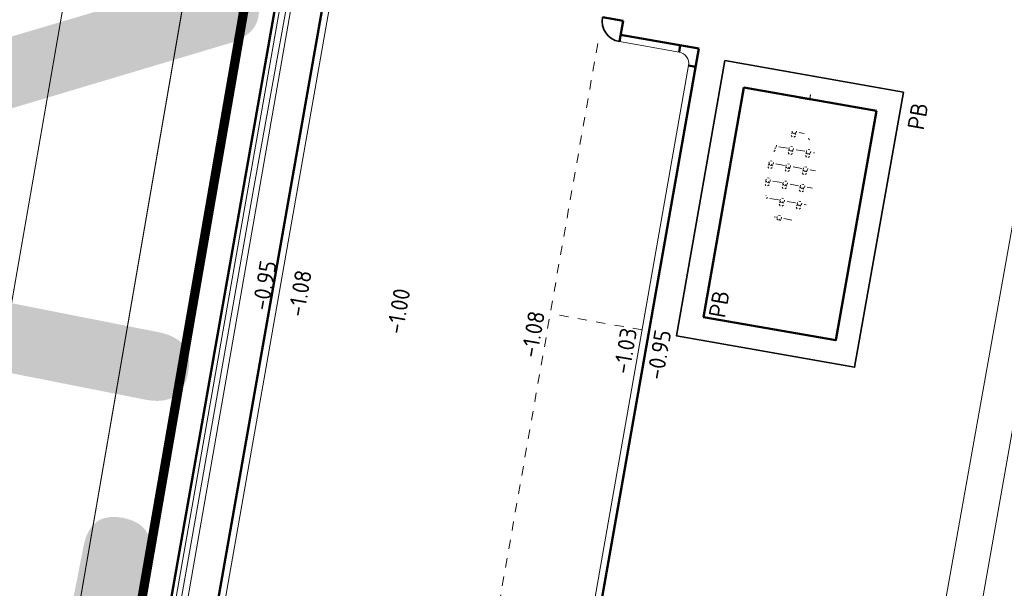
# Model space of a CAD drawing. Header units: metres. Extents: x 2514 to 227642, y 1683 to 852646.
# Tile 14 of 256: x 113521 to 113542, y 426372 to 426385. Entities that reach past the tile are written whole.
import ezdxf
from ezdxf.enums import TextEntityAlignment as Align
from ezdxf.lldxf.tags import DXFTag

# ---------------------------------------------------------------- set-up
doc = ezdxf.new("R2010")
doc.units = ezdxf.units.M
doc.linetypes.add('VW-1-1_STREEP', pattern=[2, 1, -1])
doc.linetypes.add('XX-CENTER', pattern=[8, 5, -1, 1, -1])
for name, color, linetype, lineweight in [('B-WE-GR-BEPLANTING_CULTUUR_HEESTERS-GV', 252, 'Continuous', 18), ('B-WE-GR-HAAG-G', 94, 'GR-HAAG1', 13), ('B-WE-IE-TERREINAFSCHEIDING_KUNSTMATIG_HEKWERK-G', 252, 'IE-TERREINAFSCHEIDING-KUNSTMATIG', 18), ('B-WE-KG-GRENS_PERCEEL-GV', 252, 'KG-PERCEEL', 18), ('B-WE-OG-BEBOUWING_STRAATNAAM-T1000', 2, 'Continuous', 35), ('B-WE-OG-TERREIN_CULTUURSCHEIDING-GV', 252, 'Continuous', 18), ('B-WE-VH-VERHARDING_OPEN-GV', 252, 'Continuous', 18), ('N-WE-GR-HEESTER-S', 94, 'Continuous', 13), ('N-WE-KG-WERKGRENS-G', 7, 'XX-CENTER', 35), ('N-WE-VH-KANTOPSLUITING-T18', 1, 'Continuous', 18), ('N-WE-VH-KANTOPSLUITING_ACHTERKANTBAND-G', 1, 'Continuous', 50), ('N-WE-VH-KANTOPSLUITING_HAVENBAND-G', 2, 'Continuous', 35), ('N-WE-VH-KANTOPSLUITING_OPSLUITBAND_100X200-G', 1, 'Continuous', 18), ('N-WE-VH-KANTOPSLUITING_TROTTOIRBAND_130 150-G', 2, 'Continuous', 13), ('N-WE-VH-KANTOPSLUITING_TROTTOIRBAND_130X150-G', 2, 'Continuous', 35), ('N-WE-VH-NAP-T18', 1, 'Continuous', 18), ('N-WE-VW-MARKERING_LANGS_STREEP_11_010-G', 7, 'VW-1-1_STREEP', 13)]:
    doc.layers.add(name, color=color, linetype=linetype, lineweight=lineweight)
doc.styles.add('ISO', font='NLCS-ISO.ttf')
doc.styles.add('NLCS-ISO', font='NLCS-ISO.ttf', dxfattribs={"height": 1.8})
doc.styles.add('NLCS-ISO-M200-T18', font='NLCS-ISO.ttf', dxfattribs={"height": 0.36})
doc.styles.add('NLCS-ISO-M200-T35', font='NLCS-ISO.ttf', dxfattribs={"height": 0.7000000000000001})
doc.styles.get("Standard").update_dxf_attribs({"font": 'romans'})
doc.linetypes.add('GR-HAAG1', pattern='A,6,[176,NLCS.SHX,S=0.125,R=0,X=0,Y=0],-2', length=8)
doc.linetypes.add('IE-TERREINAFSCHEIDING-KUNSTMATIG', pattern='A,4,[82,NLCS.SHX,S=0.75,R=90,X=0,Y=0],4,-2', length=10)
tags = doc.linetypes.add('KG-PERCEEL', pattern='A,5.5,-2,["P",Standard,S=1.8,R=0,X=-0.5,Y=-0.9],-2,5.5,-2,[5,NLCS.SHX,S=0.75,R=0,X=0,Y=0],-2', length=19).pattern_tags.tags
tags[6] = DXFTag(74, 10)

# ---------------------------------------------------------------- blocks, each defined once
blk = doc.blocks.new('SGR-HEESTERS-SO')
at = {"ltscale": 0.1}
h = blk.add_hatch(dxfattribs=at)
h.set_pattern_fill('GR-HEESTERS', color=256, scale=0.1, style=0, pattern_type=2)
h.set_pattern_definition([(0, (-2.018678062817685, -1.134114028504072), (0, 0.75), [0.07663900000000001, -0.6733610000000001]), (45, (-1.942038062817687, -1.134114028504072), (4.440892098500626e-17, 0.7499998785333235), [0.078192, -0.9824680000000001]), (90, (-1.886748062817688, -1.078824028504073), (-0.75, 4.592425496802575e-17), [0.07663900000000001, -0.6733610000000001]), (135, (-1.886748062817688, -1.002184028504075), (-0.7499998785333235, 4.440892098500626e-17), [0.078192, -0.9824680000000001]), (180, (-1.942038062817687, -0.9468940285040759), (-9.184850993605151e-17, -0.75), [0.07663900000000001, -0.6733610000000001]), (225, (-2.018678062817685, -0.9468940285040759), (-1.332267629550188e-16, -0.7499998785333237), [0.078192, -0.9824680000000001]), (270, (-2.073968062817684, -1.002184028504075), (0.75, -1.377727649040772e-16), [0.07663900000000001, -0.6733610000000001]), (315, (-2.073968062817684, -1.078824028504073), (0.7499998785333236, -1.776356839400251e-16), [0.078192, -0.9824680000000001]), (90, (-1.980358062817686, -1.227004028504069), (-0.75, 4.592425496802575e-17), [0.3744400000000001, -0.37546])])
edge = h.paths.add_edge_path()
edge.add_ellipse((0, 0), major_axis=(1.980358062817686, 0), ratio=0.5254120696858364, start_angle=0, end_angle=360, ccw=False)
at = {"ltscale": 0.1, "style": 'NLCS-ISO'}
blk.add_attdef('TYPE', text='', height=0.5, dxfattribs=at).set_placement((3.470943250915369, -0.01606055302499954), align=Align.MIDDLE_CENTER)

msp = doc.modelspace()

# ---------------------------------------------------------------- linework, layer by layer
at = {"layer": 'B-WE-GR-BEPLANTING_CULTUUR_HEESTERS-GV'}
for points in [[(113534.221540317, 426426.3928990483), (113538.5370000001, 426450.2340000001), (113539.2660000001, 426453.6340000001), (113539.6840000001, 426455.1650000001), (113540.7480000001, 426457.7260000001), (113541.7010000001, 426459.3090000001), (113538.1890000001, 426459.9000000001), (113536.2380000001, 426460.1910000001), (113535.0560000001, 426460.4010000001), (113534.5700000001, 426457.6050000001), (113516.9490000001, 426356.3680000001), (113510.5160000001, 426319.1590000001), (113514.3055901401, 426318.5417265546)], [(113514.7681560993, 426318.4663807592), (113514.8810000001, 426318.4480000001), (113522.9150000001, 426363.5050000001), (113526.0030000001, 426380.9980000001), (113533.8380000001, 426424.2740000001), (113533.8986221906, 426424.6089121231)]]:
    msp.add_lwpolyline(points, dxfattribs=at)
at = {"layer": 'B-WE-GR-HAAG-G'}
msp.add_lwpolyline([(113513.3300000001, 426320.3840000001), (113525.1140000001, 426388.5460000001), (113531.7010000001, 426422.2210000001), (113531.5610000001, 426424.0650000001), (113535.3960000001, 426445.2290000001), (113536.0940000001, 426448.3990000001), (113537.2900000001, 426453.2260000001), (113538.7980000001, 426456.5250000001), (113541.3470000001, 426461.3780000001)], dxfattribs=at)
at = {"layer": 'B-WE-IE-TERREINAFSCHEIDING_KUNSTMATIG_HEKWERK-G', "ltscale": 0.2}
msp.add_lwpolyline([(113516.9490000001, 426356.3680000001), (113534.1960000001, 426455.4590000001)], dxfattribs=at)
at = {"layer": 'B-WE-KG-GRENS_PERCEEL-GV', "ltscale": 0.2}
for points in [[(113533.4890000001, 426434.7030000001), (113533.1850000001, 426433.0290000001), (113531.5610000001, 426424.0650000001), (113525.4630000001, 426390.4690000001), (113525.1140000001, 426388.5460000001), (113525.1110000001, 426388.5300000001), (113517.7740000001, 426346.0910000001), (113517.4490000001, 426344.2080000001), (113510.7410000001, 426305.4090000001)], [(113521.0880000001, 426265.9420000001), (113535.9190000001, 426353.1360000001), (113537.4010000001, 426352.8860000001), (113547.7740000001, 426411.0260000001), (113531.8630000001, 426413.8170000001), (113512.5950000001, 426303.6350000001), (113515.1420000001, 426303.0950000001), (113508.2580000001, 426264.4700000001), (113521.4700000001, 426262.1560000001), (113523.7930000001, 426261.6780000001)]]:
    msp.add_lwpolyline(points, dxfattribs=at)
at = {"layer": 'B-WE-OG-TERREIN_CULTUURSCHEIDING-GV'}
msp.add_lwpolyline([(113530.6230000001, 426458.3130000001), (113529.0220000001, 426458.6010000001), (113528.3920000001, 426454.1990000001), (113531.9910000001, 426453.6190000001), (113509.6420000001, 426326.1450000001), (113504.5340000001, 426325.9130000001), (113504.4250000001, 426324.3870000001), (113505.4410000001, 426324.1950000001), (113509.8980000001, 426323.5150000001), (113509.3250000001, 426320.1950000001), (113506.9320000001, 426320.5290000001), (113506.7720000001, 426319.7680000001), (113510.5160000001, 426319.1590000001), (113516.9490000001, 426356.3680000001), (113534.5700000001, 426457.6050000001), (113533.8310000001, 426457.7380000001), (113533.4400000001, 426455.7100000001), (113530.2310000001, 426456.3280000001)], close=True, dxfattribs=at)
at = {"layer": 'B-WE-VH-VERHARDING_OPEN-GV'}
msp.add_lwpolyline([(113545.5370000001, 426388.1580000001), (113544.1360000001, 426388.4050000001), (113543.1190000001, 426382.9260000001), (113543.5150000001, 426382.8520000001), (113539.7090000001, 426361.2830000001), (113541.2620000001, 426361.0100000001), (113544.8510000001, 426380.8910000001), (113545.8090000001, 426380.7190000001), (113547.0940000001, 426387.8840000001)], close=True, dxfattribs=at)
at = {"layer": 'N-WE-KG-WERKGRENS-G', "ltscale": 0.5, "const_width": 0.2, "flags": 128}
msp.add_lwpolyline([(113539.652279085, 426425.5412106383), (113533.0340909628, 426426.5791235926), (113512.9782457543, 426310.8847958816), (113509.1064324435, 426305.0945293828), (113507.0385492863, 426292.7302907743), (113504.7284924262, 426279.3961117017), (113497.9494003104, 426267.3921159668), (113491.7208633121, 426263.9048379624), (113496.1355920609, 426256.3650487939), (113502.4347103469, 426260.0533347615, -0.182231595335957), (113509.8381920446, 426261.3180978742, -0.1265435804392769), (113516.6420836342, 426258.0895188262), (113523.8278889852, 426262.8288429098), (113521.6679732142, 426266.1037264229), (113525.9803435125, 426265.333951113), (113539.2905981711, 426339.571103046), (113541.8631476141, 426353.1057901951), (113543.7162205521, 426365.7201010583), (113550.1777698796, 426401.9050045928), (113551.5469573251, 426409.7795206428), (113574.5526975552, 426405.7343493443), (113573.156648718, 426397.5063470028), (113607.197894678, 426391.5727975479), (113606.9142502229, 426389.9455067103), (113619.1620951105, 426387.8447471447), (113613.6087416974, 426356.274736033), (113601.1821113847, 426358.275508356), (113600.8450975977, 426356.1823437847), (113597.954214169, 426356.6477957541), (113593.5617591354, 426350.5466004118), (113574.969947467, 426354.0026656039), (113574.3273543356, 426350.5458527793), (113615.6336975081, 426343.6905546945), (113593.5702554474, 426263.6985742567, 0.3569730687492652), (113596.5830726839, 426256.8902831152), (113595.2709839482, 426248.6984516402), (113599.4871594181, 426248.0231452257), (113601.0536825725, 426254.867526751), (113602.7197240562, 426255.8687238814), (113636.9005713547, 426249.8431640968), (113711.2389803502, 426237.2511108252), (113711.0777687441, 426236.3496679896), (113716.5261442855, 426235.5332054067), (113716.6852635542, 426236.5950318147), (113718.511701, 426236.321332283), (113734.1034403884, 426277.3534650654), (113735.8654120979, 426278.6174472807), (113776.1818243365, 426271.5747338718), (113774.5638994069, 426262.9961682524), (113804.2562043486, 426257.9996471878), (113798.2735707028, 426223.7590290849), (113796.4691464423, 426212.7429524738), (113816.7165562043, 426209.188839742), (113821.5323373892, 426236.9789968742), (113822.4490687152, 426236.8201356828), (113823.38833277, 426242.0342413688), (113822.1323202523, 426242.2604982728), (113830.1083612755, 426272.9398445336), (113832.685215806, 426287.5706428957), (113850.9831861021, 426284.5433071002), (113878.7994393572, 426279.9897636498), (113865.1983636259, 426203.1315663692), (113884.2455567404, 426200.0972019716), (113884.4584503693, 426196.3744948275), (113883.4462890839, 426190.3971485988), (113921.2140000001, 426183.9780000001), (113921.481976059, 426185.3275854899), (113923.7777291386, 426184.8717367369), (113926.2232249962, 426198.0930685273), (113928.4491152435, 426210.7447915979), (113964.9069031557, 426204.420211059), (113960.4060152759, 426178.6016884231), (113963.5606829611, 426178.1335564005), (113967.734234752, 426203.4009414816), (113997.5153878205, 426198.1933851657), (113998.7020368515, 426198.0055080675), (113998.9570123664, 426199.6159568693), (114022.3754448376, 426195.6334693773), (114018.2607056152, 426170.6206087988), (114024.1765174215, 426169.6474285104), (114029.0852568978, 426200.3945424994), (114026.4476302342, 426200.7179957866), (114031.4993138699, 426230.0875903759), (114054.4400266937, 426226.247727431), (114057.4768892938, 426225.6957474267), (114056.840923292, 426222.1968138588), (114059.9608219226, 426221.6264026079), (114065.6499488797, 426244.3542597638), (114035.5896716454, 426249.2175020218), (114041.1837957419, 426283.3985683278), (114056.0732291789, 426280.708981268), (114056.7206299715, 426283.6982477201), (114042.1852910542, 426286.163808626), (114046.9153247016, 426313.1603005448), (114065.3402521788, 426310.078427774), (114066.4022349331, 426316.8040441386), (114058.9155967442, 426317.8790328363), (114056.3003604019, 426327.3435905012), (114067.790207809, 426392.7723291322), (114039.1454551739, 426397.9085126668), (113967.8045218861, 426410.126775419), (113958.5803724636, 426362.9094672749), (114027.8585571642, 426351.3923301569), (114036.5560651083, 426349.8263668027), (114034.3171222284, 426336.7938232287), (114032.0431370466, 426337.1942331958), (114031.4974643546, 426333.9472217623), (114035.3431823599, 426333.2826994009), (114031.4092491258, 426310.1622626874), (113989.981836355, 426317.4523253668), (113994.2103992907, 426340.5503829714), (114008.8701171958, 426338.0226935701), (114009.5246668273, 426341.4332813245), (113875.2078471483, 426365.5126336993)], format="xyb", dxfattribs=at)
at = {"layer": 'N-WE-VH-KANTOPSLUITING_ACHTERKANTBAND-G', "ltscale": 0.2}
for p, q in [((113533.9211448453, 426384.5682789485), (113533.4779628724, 426384.6463157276)), ((113533.8431080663, 426384.1250969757), (113533.9211448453, 426384.5682789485)), ((113535.5433633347, 426383.9780186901), (113533.869120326, 426384.2728242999)), ((113535.1234115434, 426383.8996573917), (113535.1494238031, 426384.047384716)), ((113535.3262699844, 426383.6100914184), (113535.4739973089, 426383.5840791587))]:
    msp.add_line(p, q, dxfattribs=at)
for points in [[(113533.8035466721, 426426.5710725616), (113513.3513822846, 426310.4203206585), (113510.72168236, 426306.6077785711), (113509.7498505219, 426305.1988156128), (113509.4612137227, 426303.5401909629)], [(113522.6878321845, 426346.1453493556), (113522.9391833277, 426347.5728082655), (113522.5891038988, 426357.1161445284), (113531.9624225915, 426410.3485552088)], [(113529.3221509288, 426358.4499380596), (113530.9963939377, 426358.1551324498), (113535.5433633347, 426383.9780186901)]]:
    msp.add_lwpolyline(points, dxfattribs=at)
at = {"layer": 'N-WE-VH-KANTOPSLUITING_ACHTERKANTBAND-G', "ltscale": 0.2, "flags": 128}
msp.add_lwpolyline([(113539.3570409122, 426382.6378484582), (113536.5125004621, 426383.1387234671), (113535.6469019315, 426378.2228662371), (113538.4803298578, 426377.7239479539)], close=True, dxfattribs=at)
at = {"layer": 'N-WE-VH-KANTOPSLUITING_HAVENBAND-G', "ltscale": 0.2, "flags": 128}
msp.add_lwpolyline([(113539.9372872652, 426383.0433691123), (113536.10678358, 426383.7178554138), (113535.0677699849, 426377.8171493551), (113538.8849348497, 426377.1450117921)], close=True, dxfattribs=at)
at = {"layer": 'N-WE-VH-KANTOPSLUITING_OPSLUITBAND_100X200-G', "ltscale": 0.2}
msp.add_lwpolyline([(113533.9020315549, 426426.5537310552), (113513.4460845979, 426310.3814974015), (113510.8040000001, 426306.551), (113509.8446171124, 426305.160085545), (113509.5618391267, 426303.5226799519)], dxfattribs=at)
at = {"layer": 'N-WE-VH-KANTOPSLUITING_TROTTOIRBAND_130 150-G', "ltscale": 0.2}
for p, q in [((113535.1234115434, 426383.8996573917), (113533.8431080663, 426384.1250969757)), ((113530.92667729, 426358.6241784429), (113535.3262699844, 426383.6100914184))]:
    msp.add_line(p, q, dxfattribs=at)
msp.add_lwpolyline([(113521.0339993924, 426345.9796381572), (113522.3143407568, 426345.7541919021, 0.4142135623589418), (113522.8355595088, 426346.1193370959), (113523.0896646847, 426347.5624365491), (113522.7395852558, 426357.1057728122), (113532.1101499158, 426410.3225429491)], format="xyb", dxfattribs=at)
msp.add_arc((113535.0800577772, 426383.6534451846), 0.2500000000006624, 350.0135621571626, 80.01356215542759, dxfattribs=at)
at = {"layer": 'N-WE-VH-KANTOPSLUITING_TROTTOIRBAND_130X150-G', "ltscale": 0.2}
msp.add_arc((113533.9211448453, 426384.5682789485), 0.45, 170.0135621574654, 260.0135621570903, dxfattribs=at)
at = {"layer": 'N-WE-VW-MARKERING_LANGS_STREEP_11_010-G', "ltscale": 0.2}
for p, q in [((113528.9049812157, 426358.6757021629), (113533.3999260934, 426384.2031337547)), ((113534.3291333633, 426377.9472106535), (113532.3594357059, 426378.2940407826))]:
    msp.add_line(p, q, dxfattribs=at)

# ---------------------------------------------------------------- block references
at = {"layer": 'N-WE-GR-HEESTER-S', "xscale": 0.5, "yscale": 0.5, "zscale": 0.5, "rotation": 80.01356215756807}
msp.add_blockref('SGR-HEESTERS-SO', (113537.5101944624, 426381.2388055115), dxfattribs=at).add_auto_attribs({'TYPE': 'L'})

# ---------------------------------------------------------------- texts
at = {"layer": 'B-WE-OG-BEBOUWING_STRAATNAAM-T1000', "style": 'NLCS-ISO-M200-T35'}
msp.add_text('LIJSTERWEG', height=15, rotation=78.83262977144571, dxfattribs=at).set_placement((113516.1666838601, 426373.1836193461), align=Align.MIDDLE)
at = {"layer": 'N-WE-VH-KANTOPSLUITING-T18', "style": 'NLCS-ISO-M200-T18'}
for p in [(113540.3696837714, 426382.2129981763), (113536.1088727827, 426378.186610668)]:
    msp.add_text('PB', height=0.36, rotation=80.10862630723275, dxfattribs=at).set_placement(p)
at = {"layer": 'N-WE-VH-NAP-T18', "style": 'ISO'}
for s, p in [('-0.95', (113526.3133136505, 426378.3403968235)), ('-1.08', (113527.0812564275, 426378.205679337)), ('-1.00', (113529.1963990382, 426377.8346273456)), ('-1.08', (113532.0794997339, 426377.3288551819)), ('-1.03', (113534.0587819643, 426376.9816366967)), ('-0.95', (113534.7759283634, 426376.8558302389))]:
    msp.add_text(s, height=0.36, rotation=80.10862630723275, dxfattribs=at).set_placement(p)

doc.saveas('drawing.dxf')
